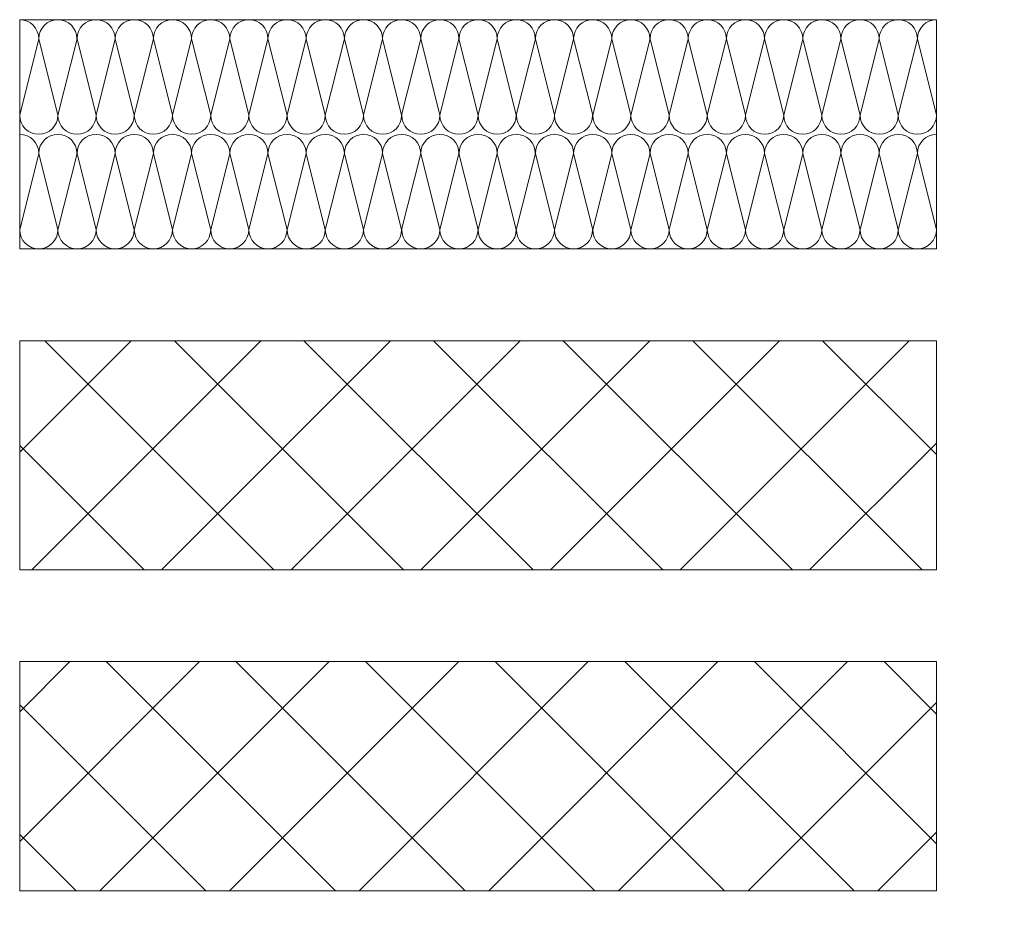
# Model space of a CAD drawing. Header units: metres. Extents: x -80 to 1923, y -189 to 69.
# Tile 237 of 256: x 1646.321 to 1647.395, y -174.438 to -173.469. Entities that reach past the tile are written whole.
import ezdxf

# ---------------------------------------------------------------- set-up
doc = ezdxf.new("R2010")
doc.units = ezdxf.units.M
doc.header["$MEASUREMENT"] = 0
for name, color, linetype in [('V-02_Legende_4_0', 7, 'Continuous'), ('V-02_Legende_4_@RL_252 Dämmung', 7, 'Continuous'), ('V-02_Legende_4_Neubau_@RL_620 Schraffuren', 7, 'Continuous')]:
    doc.layers.add(name, color=color, linetype=linetype)
doc.styles.add('ERSTELLTER_STIL_2', font='ARIALN.TTF')
pattern_1 = [(45, (1631.12239, -203.84762), (-0.07071068, 0.07071068), []), (135, (1631.12239, -203.84762), (0.07071068, 0.07071068), [])]

# ---------------------------------------------------------------- blocks, each defined once
blk = doc.blocks.new('*X722', base_point=(1585.1381, -197.5233))
at = {"layer": 'V-02_Legende_4_@RL_252 Dämmung', "color": 8, "linetype": 'Continuous', "lineweight": 18, "ltscale": 1000}
for p, q in [((1646.3215, -173.5731), (1646.3423, -173.4898)), ((1646.3631, -173.5731), (1646.3423, -173.4898)), ((1646.3631, -173.5731), (1646.384, -173.4898)), ((1646.4048, -173.5731), (1646.384, -173.4898)), ((1646.4048, -173.5731), (1646.4256, -173.4898)), ((1646.4465, -173.5731), (1646.4256, -173.4898)), ((1646.4465, -173.5731), (1646.4673, -173.4898)), ((1646.4881, -173.5731), (1646.4673, -173.4898)), ((1646.4881, -173.5731), (1646.509, -173.4898)), ((1646.5298, -173.5731), (1646.509, -173.4898)), ((1646.5298, -173.5731), (1646.5506, -173.4898)), ((1646.5715, -173.5731), (1646.5506, -173.4898)), ((1646.5715, -173.5731), (1646.5923, -173.4898)), ((1646.6131, -173.5731), (1646.5923, -173.4898)), ((1646.6131, -173.5731), (1646.634, -173.4898)), ((1646.6548, -173.5731), (1646.634, -173.4898)), ((1646.6548, -173.5731), (1646.6756, -173.4898)), ((1646.6965, -173.5731), (1646.6756, -173.4898)), ((1646.6965, -173.5731), (1646.7173, -173.4898)), ((1646.7381, -173.5731), (1646.7173, -173.4898)), ((1646.7381, -173.5731), (1646.759, -173.4898)), ((1646.7798, -173.5731), (1646.759, -173.4898)), ((1646.7798, -173.5731), (1646.8006, -173.4898)), ((1646.8215, -173.5731), (1646.8006, -173.4898)), ((1646.8215, -173.5731), (1646.8423, -173.4898)), ((1646.8631, -173.5731), (1646.8423, -173.4898)), ((1646.8631, -173.5731), (1646.884, -173.4898)), ((1646.9048, -173.5731), (1646.884, -173.4898)), ((1646.9048, -173.5731), (1646.9256, -173.4898)), ((1646.9465, -173.5731), (1646.9256, -173.4898)), ((1646.9465, -173.5731), (1646.9673, -173.4898)), ((1646.9881, -173.5731), (1646.9673, -173.4898)), ((1646.9881, -173.5731), (1647.009, -173.4898)), ((1647.0298, -173.5731), (1647.009, -173.4898)), ((1647.0298, -173.5731), (1647.0506, -173.4898)), ((1647.0715, -173.5731), (1647.0506, -173.4898)), ((1647.0715, -173.5731), (1647.0923, -173.4898)), ((1647.1131, -173.5731), (1647.0923, -173.4898)), ((1647.1131, -173.5731), (1647.134, -173.4898)), ((1647.1548, -173.5731), (1647.134, -173.4898)), ((1647.1548, -173.5731), (1647.1756, -173.4898)), ((1647.1965, -173.5731), (1647.1756, -173.4898)), ((1647.1965, -173.5731), (1647.2173, -173.4898)), ((1647.2381, -173.5731), (1647.2173, -173.4898)), ((1647.2381, -173.5731), (1647.259, -173.4898)), ((1647.2798, -173.5731), (1647.259, -173.4898)), ((1647.2798, -173.5731), (1647.3006, -173.4898)), ((1647.3215, -173.5731), (1647.3006, -173.4898)), ((1646.3215, -173.6981), (1646.3423, -173.6148)), ((1646.3631, -173.6981), (1646.3423, -173.6148)), ((1646.3631, -173.6981), (1646.384, -173.6148)), ((1646.4048, -173.6981), (1646.384, -173.6148)), ((1646.4048, -173.6981), (1646.4256, -173.6148)), ((1646.4465, -173.6981), (1646.4256, -173.6148)), ((1646.4465, -173.6981), (1646.4673, -173.6148)), ((1646.4881, -173.6981), (1646.4673, -173.6148)), ((1646.4881, -173.6981), (1646.509, -173.6148)), ((1646.5298, -173.6981), (1646.509, -173.6148)), ((1646.5298, -173.6981), (1646.5506, -173.6148)), ((1646.5715, -173.6981), (1646.5506, -173.6148)), ((1646.5715, -173.6981), (1646.5923, -173.6148)), ((1646.6131, -173.6981), (1646.5923, -173.6148)), ((1646.6131, -173.6981), (1646.634, -173.6148)), ((1646.6548, -173.6981), (1646.634, -173.6148)), ((1646.6548, -173.6981), (1646.6756, -173.6148)), ((1646.6965, -173.6981), (1646.6756, -173.6148)), ((1646.6965, -173.6981), (1646.7173, -173.6148)), ((1646.7381, -173.6981), (1646.7173, -173.6148)), ((1646.7381, -173.6981), (1646.759, -173.6148)), ((1646.7798, -173.6981), (1646.759, -173.6148)), ((1646.7798, -173.6981), (1646.8006, -173.6148)), ((1646.8215, -173.6981), (1646.8006, -173.6148)), ((1646.8215, -173.6981), (1646.8423, -173.6148)), ((1646.8631, -173.6981), (1646.8423, -173.6148)), ((1646.8631, -173.6981), (1646.884, -173.6148)), ((1646.9048, -173.6981), (1646.884, -173.6148)), ((1646.9048, -173.6981), (1646.9256, -173.6148)), ((1646.9465, -173.6981), (1646.9256, -173.6148)), ((1646.9465, -173.6981), (1646.9673, -173.6148)), ((1646.9881, -173.6981), (1646.9673, -173.6148)), ((1646.9881, -173.6981), (1647.009, -173.6148)), ((1647.0298, -173.6981), (1647.009, -173.6148)), ((1647.0298, -173.6981), (1647.0506, -173.6148)), ((1647.0715, -173.6981), (1647.0506, -173.6148)), ((1647.0715, -173.6981), (1647.0923, -173.6148)), ((1647.1131, -173.6981), (1647.0923, -173.6148)), ((1647.1131, -173.6981), (1647.134, -173.6148)), ((1647.1548, -173.6981), (1647.134, -173.6148)), ((1647.1548, -173.6981), (1647.1756, -173.6148)), ((1647.1965, -173.6981), (1647.1756, -173.6148)), ((1647.1965, -173.6981), (1647.2173, -173.6148)), ((1647.2381, -173.6981), (1647.2173, -173.6148)), ((1647.2381, -173.6981), (1647.259, -173.6148)), ((1647.2798, -173.6981), (1647.259, -173.6148)), ((1647.2798, -173.6981), (1647.3006, -173.6148)), ((1647.3215, -173.6981), (1647.3006, -173.6148))]:
    blk.add_line(p, q, dxfattribs=at)
for centre, start, end in [((1646.3215, -173.4898), 0, 90), ((1646.3631, -173.4898), 90, 180), ((1646.3631, -173.4898), 0, 90), ((1646.4048, -173.4898), 90, 180), ((1646.4048, -173.4898), 0, 90), ((1646.4465, -173.4898), 90, 180), ((1646.4465, -173.4898), 0, 90), ((1646.4881, -173.4898), 90, 180), ((1646.4881, -173.4898), 0, 90), ((1646.5298, -173.4898), 90, 180), ((1646.5298, -173.4898), 0, 90), ((1646.5715, -173.4898), 90, 180), ((1646.5715, -173.4898), 0, 90), ((1646.6131, -173.4898), 90, 180), ((1646.6131, -173.4898), 0, 90), ((1646.6548, -173.4898), 90, 180), ((1646.6548, -173.4898), 0, 90), ((1646.6965, -173.4898), 90, 180), ((1646.6965, -173.4898), 0, 90), ((1646.7381, -173.4898), 90, 180), ((1646.7381, -173.4898), 0, 90), ((1646.7798, -173.4898), 90, 180), ((1646.7798, -173.4898), 0, 90), ((1646.8215, -173.4898), 90, 180), ((1646.8215, -173.4898), 0, 90), ((1646.8631, -173.4898), 90, 180), ((1646.8631, -173.4898), 0, 90), ((1646.9048, -173.4898), 90, 180), ((1646.9048, -173.4898), 0, 90), ((1646.9465, -173.4898), 90, 180), ((1646.9465, -173.4898), 0, 90), ((1646.9881, -173.4898), 90, 180), ((1646.9881, -173.4898), 0, 90), ((1647.0298, -173.4898), 90, 180), ((1647.0298, -173.4898), 0, 90), ((1647.0715, -173.4898), 90, 180), ((1647.0715, -173.4898), 0, 90), ((1647.1131, -173.4898), 90, 180), ((1647.1131, -173.4898), 0, 90), ((1647.1548, -173.4898), 90, 180), ((1647.1548, -173.4898), 0, 90), ((1647.1965, -173.4898), 90, 180), ((1647.1965, -173.4898), 0, 90), ((1647.2381, -173.4898), 90, 180), ((1647.2381, -173.4898), 0, 90), ((1647.2798, -173.4898), 90, 180), ((1647.2798, -173.4898), 0, 90), ((1647.3215, -173.4898), 90, 180), ((1646.3423, -173.5731), 180, 270), ((1646.3423, -173.5731), 270, 0), ((1646.384, -173.5731), 180, 270), ((1646.384, -173.5731), 270, 0), ((1646.4256, -173.5731), 180, 270), ((1646.4256, -173.5731), 270, 0), ((1646.4673, -173.5731), 180, 270), ((1646.4673, -173.5731), 270, 0), ((1646.509, -173.5731), 180, 270), ((1646.509, -173.5731), 270, 0), ((1646.5506, -173.5731), 180, 270), ((1646.5506, -173.5731), 270, 0), ((1646.5923, -173.5731), 180, 270), ((1646.5923, -173.5731), 270, 0), ((1646.634, -173.5731), 180, 270), ((1646.634, -173.5731), 270, 0), ((1646.6756, -173.5731), 180, 270), ((1646.6756, -173.5731), 270, 0), ((1646.7173, -173.5731), 180, 270), ((1646.7173, -173.5731), 270, 0), ((1646.759, -173.5731), 180, 270), ((1646.759, -173.5731), 270, 0), ((1646.8006, -173.5731), 180, 270), ((1646.8006, -173.5731), 270, 0), ((1646.8423, -173.5731), 180, 270), ((1646.8423, -173.5731), 270, 0), ((1646.884, -173.5731), 180, 270), ((1646.884, -173.5731), 270, 0), ((1646.9256, -173.5731), 180, 270), ((1646.9256, -173.5731), 270, 0), ((1646.9673, -173.5731), 180, 270), ((1646.9673, -173.5731), 270, 0), ((1647.009, -173.5731), 180, 270), ((1647.009, -173.5731), 270, 0), ((1647.0506, -173.5731), 180, 270), ((1647.0506, -173.5731), 270, 0), ((1647.0923, -173.5731), 180, 270), ((1647.0923, -173.5731), 270, 0), ((1647.134, -173.5731), 180, 270), ((1647.134, -173.5731), 270, 0), ((1647.1756, -173.5731), 180, 270), ((1647.1756, -173.5731), 270, 0), ((1647.2173, -173.5731), 180, 270), ((1647.2173, -173.5731), 270, 0), ((1647.259, -173.5731), 180, 270), ((1647.259, -173.5731), 270, 0), ((1647.3006, -173.5731), 180, 270), ((1647.3006, -173.5731), 270, 0), ((1646.3215, -173.6148), 0, 90), ((1646.3631, -173.6148), 90, 180), ((1646.3631, -173.6148), 0, 90), ((1646.4048, -173.6148), 90, 180), ((1646.4048, -173.6148), 0, 90), ((1646.4465, -173.6148), 90, 180), ((1646.4465, -173.6148), 0, 90), ((1646.4881, -173.6148), 90, 180), ((1646.4881, -173.6148), 0, 90), ((1646.5298, -173.6148), 90, 180), ((1646.5298, -173.6148), 0, 90), ((1646.5715, -173.6148), 90, 180), ((1646.5715, -173.6148), 0, 90), ((1646.6131, -173.6148), 90, 180), ((1646.6131, -173.6148), 0, 90), ((1646.6548, -173.6148), 90, 180), ((1646.6548, -173.6148), 0, 90), ((1646.6965, -173.6148), 90, 180), ((1646.6965, -173.6148), 0, 90), ((1646.7381, -173.6148), 90, 180), ((1646.7381, -173.6148), 0, 90), ((1646.7798, -173.6148), 90, 180), ((1646.7798, -173.6148), 0, 90), ((1646.8215, -173.6148), 90, 180), ((1646.8215, -173.6148), 0, 90), ((1646.8631, -173.6148), 90, 180), ((1646.8631, -173.6148), 0, 90), ((1646.9048, -173.6148), 90, 180), ((1646.9048, -173.6148), 0, 90), ((1646.9465, -173.6148), 90, 180), ((1646.9465, -173.6148), 0, 90), ((1646.9881, -173.6148), 90, 180), ((1646.9881, -173.6148), 0, 90), ((1647.0298, -173.6148), 90, 180), ((1647.0298, -173.6148), 0, 90), ((1647.0715, -173.6148), 90, 180), ((1647.0715, -173.6148), 0, 90), ((1647.1131, -173.6148), 90, 180), ((1647.1131, -173.6148), 0, 90), ((1647.1548, -173.6148), 90, 180), ((1647.1548, -173.6148), 0, 90), ((1647.1965, -173.6148), 90, 180), ((1647.1965, -173.6148), 0, 90), ((1647.2381, -173.6148), 90, 180), ((1647.2381, -173.6148), 0, 90), ((1647.2798, -173.6148), 90, 180), ((1647.2798, -173.6148), 0, 90), ((1647.3215, -173.6148), 90, 180), ((1646.3423, -173.6981), 180, 270), ((1646.3423, -173.6981), 270, 0), ((1646.384, -173.6981), 180, 270), ((1646.384, -173.6981), 270, 0), ((1646.4256, -173.6981), 180, 270), ((1646.4256, -173.6981), 270, 0), ((1646.4673, -173.6981), 180, 270), ((1646.4673, -173.6981), 270, 0), ((1646.509, -173.6981), 180, 270), ((1646.509, -173.6981), 270, 0), ((1646.5506, -173.6981), 180, 270), ((1646.5506, -173.6981), 270, 0), ((1646.5923, -173.6981), 180, 270), ((1646.5923, -173.6981), 270, 0), ((1646.634, -173.6981), 180, 270), ((1646.634, -173.6981), 270, 0), ((1646.6756, -173.6981), 180, 270), ((1646.6756, -173.6981), 270, 0), ((1646.7173, -173.6981), 180, 270), ((1646.7173, -173.6981), 270, 0), ((1646.759, -173.6981), 180, 270), ((1646.759, -173.6981), 270, 0), ((1646.8006, -173.6981), 180, 270), ((1646.8006, -173.6981), 270, 0), ((1646.8423, -173.6981), 180, 270), ((1646.8423, -173.6981), 270, 0), ((1646.884, -173.6981), 180, 270), ((1646.884, -173.6981), 270, 0), ((1646.9256, -173.6981), 180, 270), ((1646.9256, -173.6981), 270, 0), ((1646.9673, -173.6981), 180, 270), ((1646.9673, -173.6981), 270, 0), ((1647.009, -173.6981), 180, 270), ((1647.009, -173.6981), 270, 0), ((1647.0506, -173.6981), 180, 270), ((1647.0506, -173.6981), 270, 0), ((1647.0923, -173.6981), 180, 270), ((1647.0923, -173.6981), 270, 0), ((1647.134, -173.6981), 180, 270), ((1647.134, -173.6981), 270, 0), ((1647.1756, -173.6981), 180, 270), ((1647.1756, -173.6981), 270, 0), ((1647.2173, -173.6981), 180, 270), ((1647.2173, -173.6981), 270, 0), ((1647.259, -173.6981), 180, 270), ((1647.259, -173.6981), 270, 0), ((1647.3006, -173.6981), 180, 270), ((1647.3006, -173.6981), 270, 0)]:
    blk.add_arc(centre, 0.0208, start, end, dxfattribs=at)

msp = doc.modelspace()

# ---------------------------------------------------------------- hatches: boundary and pattern name
at = {"layer": 'V-02_Legende_4_Neubau_@RL_620 Schraffuren', "linetype": 'Continuous', "lineweight": 18}
h = msp.add_hatch(dxfattribs=at)
h.set_pattern_fill('Dämmung__hart_1_0004', color=8, style=0, pattern_type=2)
h.set_pattern_definition(pattern_1)
h.paths.add_polyline_path([(1647.3215, -173.819), (1646.3215, -173.819), (1646.3215, -174.069), (1647.3215, -174.069)])
h = msp.add_hatch(dxfattribs=at)
h.set_pattern_fill('Dämmung__hart_1_0004', color=8, style=0, pattern_type=2)
h.set_pattern_definition(pattern_1)
h.paths.add_polyline_path([(1647.3215, -174.169), (1646.3215, -174.169), (1646.3215, -174.419), (1647.3215, -174.419)])

# ---------------------------------------------------------------- linework, layer by layer
at = {"layer": 'V-02_Legende_4_@RL_252 Dämmung', "color": 7, "linetype": 'Continuous', "lineweight": 18, "ltscale": 1000, "flags": 128}
msp.add_lwpolyline([(1646.3215, -173.469), (1646.3215, -173.719), (1647.3215, -173.719), (1647.3215, -173.469)], close=True, dxfattribs=at)
at = {"layer": 'V-02_Legende_4_Neubau_@RL_620 Schraffuren', "color": 7, "linetype": 'Continuous', "lineweight": 13, "ltscale": 1000, "flags": 128}
for points in [[(1647.3215, -173.819), (1646.3215, -173.819), (1646.3215, -174.069), (1647.3215, -174.069)], [(1647.3215, -174.169), (1646.3215, -174.169), (1646.3215, -174.419), (1647.3215, -174.419)]]:
    msp.add_lwpolyline(points, close=True, dxfattribs=at)

# ---------------------------------------------------------------- block references
at = {"layer": 'V-02_Legende_4_0', "color": 7, "linetype": 'Continuous', "lineweight": 13, "ltscale": 1000}
msp.add_blockref('*X722', (1585.1381, -197.5233), dxfattribs=at)

# ---------------------------------------------------------------- texts
at = {"layer": 'V-02_Legende_4_@RL_252 Dämmung', "color": 7, "linetype": 'Continuous', "lineweight": 13, "char_height": 0.125, "attachment_point": 9, "style": 'ERSTELLTER_STIL_2'}
for s, insert in [('\\A1;{\\pqr;\\fArial Narrow|b0|i0|c0|p0;\\W1.000000;Wärmedämmung\\fArial Narrow|b0|i0|c0|p0;\\W1.000000;,\\fArial Narrow|b0|i0|c0|p0;\\W1.000000; EPS\\fArial Narrow|b0|i0|c0|p0;\\W1.000000; 035}', (1649.1829, -174.0453)), ('\\A1;{\\pqr;\\fArial Narrow|b0|i0|c0|p0;\\W1.000000;Wärmedämmung, EPS 0\\fArial Narrow|b0|i0|c0|p0;\\W1.000000;40}', (1649.1829, -174.3953))]:
    msp.add_mtext(s, dxfattribs=dict(at, insert=insert))

doc.saveas('drawing.dxf')
